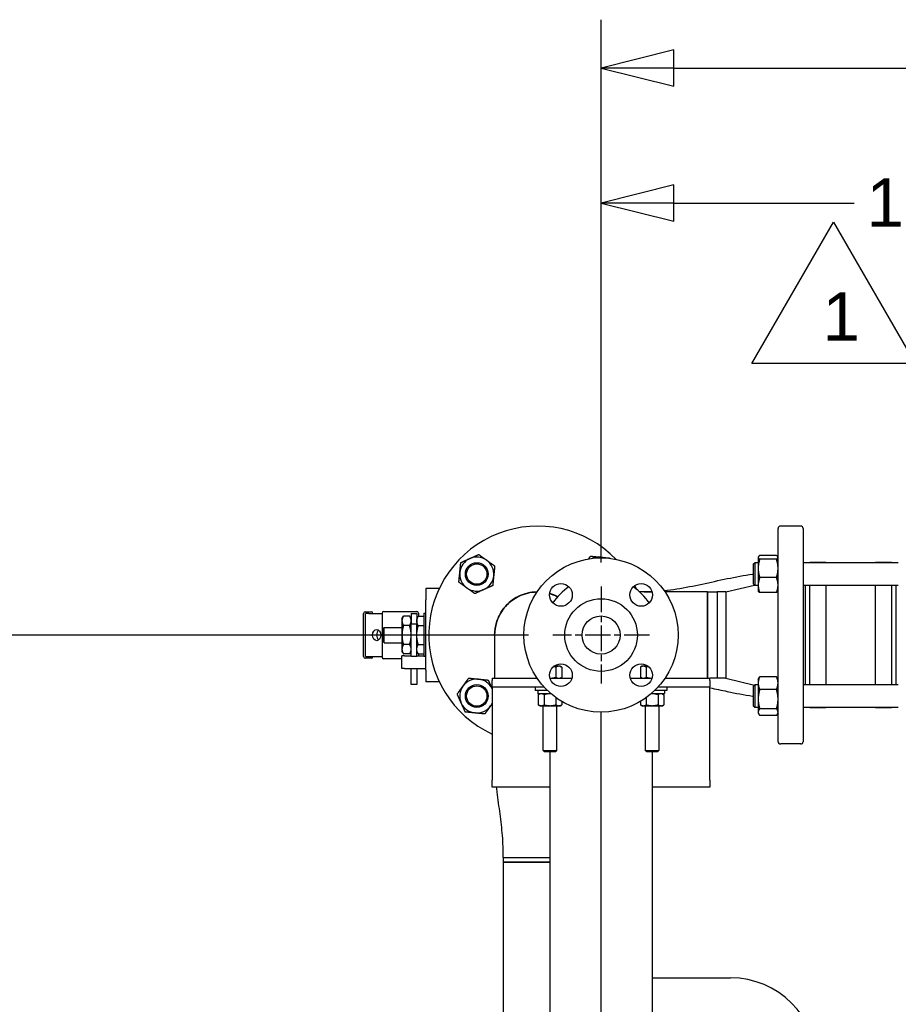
# Paper-space layout 'SHEET_3' of a CAD drawing. Header units: inches. Extents: x 3 to 360, y 8 to 227.
# Tile 11 of 117: x 37 to 61, y 94 to 122. Entities that reach past the tile are written whole.
import ezdxf

# ---------------------------------------------------------------- set-up
doc = ezdxf.new("R2010")
doc.units = ezdxf.units.IN
doc.header["$LTSCALE"] = 10.666667
doc.header["$MEASUREMENT"] = 0
doc.linetypes.add('CHAIN', pattern=[0.7087, 0.4724, -0.0591, 0.1181, -0.0591])
doc.layers.get('0').update_dxf_attribs({"lineweight": 25})
doc.layers.get('DEFPOINTS').update_dxf_attribs({"lineweight": 25})
for name, color, linetype, lineweight in [('Center Mark(ANSI)', 7, 'Continuous', 25), ('DIMEN', 7, 'Continuous', 25), ('TEXT', 7, 'Continuous', 25)]:
    doc.layers.add(name, color=color, linetype=linetype, lineweight=lineweight)
doc.styles.add('Current-ANSI', font='arial.ttf')
doc.styles.get("Standard").update_dxf_attribs({"font": 'arial.ttf'})
doc.dimstyles.new('DEFAULT-ANSI', dxfattribs={"dimscale": 10.666667, "dimtxt": 0.125, "dimasz": 0.1875, "dimexe": 0.125, "dimexo": 0.0625, "dimgap": 0.031496, "dimtad": 0, "dimtih": 1, "dimtoh": 1, "dimrnd": 1e-08, "dimzin": 4, "dimdsep": 46, "dimtxsty": 'Standard', "dimblk": 'Filled-1', "dimcen": 0.09, "dimdle": 0.393701, "dimclrd": 256, "dimclre": 256, "dimclrt": 256, "dimadec": 0, "dimazin": 1, "dimtfac": 1.504, "dimtofl": 0, "dimtmove": 0, "dimatfit": 3, "dimldrblk": 'Filled-1', "dimfxl": 1, "dimtolj": 1, "dimtzin": 4, "dimlwd": 25, "dimlwe": 25, "dimarcsym": 0})

# ---------------------------------------------------------------- blocks, each defined once
blk = doc.blocks.new('Filled-1')
at = {"color": 0}
for p, q in [((0, 0), (-1, 0.25)), ((-1, 0.25), (-1, -0.25)), ((-1, 0), (0, 0)), ((-1, -0.25), (0, 0))]:
    blk.add_line(p, q, dxfattribs=at)
at = {"color": 0, "flags": 128}
blk.add_lwpolyline([(-1, -0.25), (0, 0), (-1, 0.25), (-1, -0.25)], dxfattribs=at)
at = {"color": 0}
blk.add_solid([(-1, -0.25), (0, 0), (-1, 0.25), (-1, -0.25)], dxfattribs=at)
blk = doc.blocks.new('*D62')
at = {"layer": 'DEFPOINTS', "color": 0, "linetype": 'Continuous'}
for p in [(70.554, 116.495), (70.554, 106.935), (52.799, 105.933)]:
    blk.add_point(p, dxfattribs=at)
at = {"layer": 'DIMEN', "linetype": 'Continuous', "lineweight": 25}
for p, q in [((52.799, 106.6), (52.799, 117.828)), ((70.554, 107.602), (70.554, 117.828)), ((54.799, 116.495), (59.774, 116.495)), ((68.554, 116.495), (64.819, 116.495))]:
    blk.add_line(p, q, dxfattribs=at)
at = {"layer": 'DIMEN', "linetype": 'Continuous', "lineweight": 25, "xscale": 2, "yscale": 2, "zscale": 2, "rotation": 180}
blk.add_blockref('Filled-1', (52.799, 116.495), dxfattribs=at)
at = {"layer": 'DIMEN', "linetype": 'Continuous', "lineweight": 25, "xscale": 2, "yscale": 2, "zscale": 2}
blk.add_blockref('Filled-1', (70.554, 116.495), dxfattribs=at)
at = {"layer": 'DIMEN', "linetype": 'Continuous', "lineweight": 25, "insert": (60.11, 117.176), "char_height": 1.3333, "attachment_point": 1}
blk.add_mtext('\\A1;17.76', dxfattribs=at)
blk = doc.blocks.new('*D63')
at = {"layer": 'DEFPOINTS', "color": 0, "linetype": 'Continuous'}
for p in [(88.309, 120.211), (52.799, 105.933), (88.309, 105.933)]:
    blk.add_point(p, dxfattribs=at)
at = {"layer": 'DIMEN', "linetype": 'Continuous', "lineweight": 25}
for p, q in [((52.799, 106.6), (52.799, 121.545)), ((88.309, 106.6), (88.309, 121.545)), ((54.799, 120.211), (69.338, 120.211)), ((86.309, 120.211), (74.251, 120.211))]:
    blk.add_line(p, q, dxfattribs=at)
at = {"layer": 'DIMEN', "linetype": 'Continuous', "lineweight": 25, "xscale": 2, "yscale": 2, "zscale": 2, "rotation": 180}
blk.add_blockref('Filled-1', (52.799, 120.211), dxfattribs=at)
at = {"layer": 'DIMEN', "linetype": 'Continuous', "lineweight": 25, "xscale": 2, "yscale": 2, "zscale": 2}
blk.add_blockref('Filled-1', (88.309, 120.211), dxfattribs=at)
at = {"layer": 'DIMEN', "linetype": 'Continuous', "lineweight": 25, "insert": (69.674, 120.893), "char_height": 1.3333, "attachment_point": 1}
blk.add_mtext('\\A1;35.51', dxfattribs=at)
blk = doc.blocks.new('*D80')
at = {"layer": 'DEFPOINTS', "color": 0, "linetype": 'Continuous'}
for p in [(20.231, 104.6), (51.466, 104.6), (24.054, 55.677)]:
    blk.add_point(p, dxfattribs=at)
at = {"layer": 'DIMEN', "linetype": 'Continuous', "lineweight": 25}
for p, q in [((50.799, 104.6), (18.897, 104.6)), ((20.231, 102.6), (20.231, 81.155)), ((20.231, 57.677), (20.231, 79.122)), ((23.388, 55.677), (18.897, 55.677))]:
    blk.add_line(p, q, dxfattribs=at)
at = {"layer": 'DIMEN', "linetype": 'Continuous', "lineweight": 25, "xscale": 2, "yscale": 2, "zscale": 2}
for p, rotation in [((20.231, 104.6), 90), ((20.231, 55.677), 270)]:
    blk.add_blockref('Filled-1', p, dxfattribs=dict(at, rotation=rotation))
at = {"layer": 'DIMEN', "linetype": 'Continuous', "lineweight": 25, "insert": (17.961, 80.819), "char_height": 1.3333, "attachment_point": 1}
blk.add_mtext('\\A1;48.92', dxfattribs=at)
blk = doc.blocks.new('Revision Tag5')
at = {"layer": 'TEXT'}
for p, q in [((5.3391, 10.5069), (5.55, 10.8723)), ((5.55, 10.8723), (5.761, 10.5069)), ((5.761, 10.5069), (5.3391, 10.5069))]:
    blk.add_line(p, q, dxfattribs=at)
at = {"layer": 'TEXT', "insert": (5.5214, 10.566), "char_height": 0.125, "attachment_point": 7, "style": 'Current-ANSI'}
blk.add_mtext('1', dxfattribs=at)

psp = doc.layouts.new('SHEET_3')

# ---------------------------------------------------------------- linework, layer by layer
for p, q in [((57.674, 101.662), (57.674, 107.537)), ((58.299, 107.6), (57.737, 107.6)), ((58.362, 107.537), (58.362, 101.662)), ((57.002, 106.561), (57.034, 106.592)), ((57.002, 105.998), (57.002, 106.561)), ((57.034, 106.592), (57.034, 105.967)), ((57.127, 106.592), (57.034, 106.592)), ((57.127, 106.748), (57.132, 106.756)), ((57.127, 106.748), (57.127, 106.74)), ((57.127, 106.74), (57.127, 106.436)), ((57.632, 106.789), (57.169, 106.789)), ((57.632, 106.691), (57.169, 106.691)), ((57.674, 106.748), (57.67, 106.756)), ((60.987, 106.592), (58.362, 106.592)), ((58.549, 106.592), (58.549, 106.6)), ((58.987, 106.6), (58.549, 106.6)), ((58.987, 106.6), (58.987, 106.592)), ((60.362, 106.592), (60.362, 106.6)), ((60.799, 106.6), (60.362, 106.6)), ((60.799, 106.6), (60.799, 106.592)), ((57.127, 106.436), (57.127, 105.975)), ((57.632, 106.181), (57.169, 106.181)), ((47.976, 105.884), (47.976, 105.57)), ((48.343, 105.884), (47.976, 105.884)), ((54.206, 105.787), (53.862, 105.787)), ((53.984, 105.787), (54.179, 105.79)), ((54.179, 105.79), (54.179, 105.787)), ((54.179, 105.79), (54.179, 105.787)), ((55.729, 105.787), (54.562, 105.787)), ((55.729, 105.787), (55.995, 105.79)), ((55.995, 105.79), (55.995, 103.41)), ((56.237, 105.79), (55.995, 105.79)), ((55.995, 105.79), (55.995, 103.41)), ((56.237, 105.79), (57.024, 105.977)), ((56.237, 105.79), (56.237, 103.41)), ((57.002, 105.998), (57.034, 105.967)), ((57.127, 105.967), (57.034, 105.967)), ((57.127, 105.975), (57.127, 105.811)), ((57.127, 105.811), (57.132, 105.803)), ((57.632, 105.769), (57.169, 105.769)), ((57.674, 105.811), (57.67, 105.803)), ((60.987, 105.967), (58.362, 105.967)), ((58.424, 105.967), (58.424, 103.233)), ((58.549, 103.233), (58.549, 105.967)), ((58.987, 105.967), (58.987, 103.233)), ((60.362, 103.233), (60.362, 105.967)), ((60.799, 105.967), (60.799, 103.233)), ((60.924, 103.233), (60.924, 105.967)), ((47.976, 103.63), (47.976, 105.57)), ((46.307, 105.241), (46.463, 105.241)), ((46.765, 105.206), (46.765, 103.994)), ((46.81, 105.251), (47.525, 105.251)), ((47.525, 105.251), (47.721, 105.251)), ((47.766, 105.206), (47.766, 105.12)), ((47.916, 105.2), (47.916, 104.007)), ((47.916, 105.2), (47.976, 105.2)), ((46.257, 104.009), (46.257, 105.191)), ((46.402, 105.191), (46.307, 105.191)), ((46.307, 104.009), (46.307, 105.191)), ((46.402, 105.191), (46.765, 105.191)), ((47.315, 105.05), (47.355, 105.12)), ((47.315, 105.05), (47.315, 104.99)), ((47.315, 104.99), (47.315, 104.6)), ((47.527, 105.12), (47.355, 105.12)), ((47.568, 105.05), (47.527, 105.12)), ((47.568, 105.191), (47.568, 104.899)), ((47.568, 105.191), (47.724, 105.191)), ((47.724, 105.191), (47.724, 104.899)), ((47.724, 105.05), (47.764, 105.12)), ((47.764, 105.12), (47.916, 105.12)), ((46.796, 104.781), (46.796, 104.419)), ((46.826, 104.811), (47.315, 104.811)), ((46.826, 104.389), (46.826, 104.811)), ((47.527, 104.86), (47.355, 104.86)), ((47.568, 104.014), (47.568, 104.899)), ((47.724, 104.899), (47.568, 104.899)), ((47.724, 104.014), (47.724, 104.899)), ((47.764, 104.86), (47.916, 104.86)), ((46.826, 104.389), (47.315, 104.389)), ((47.315, 104.6), (47.315, 104.21)), ((49.867, 104.599), (49.867, 103.412)), ((47.315, 104.21), (47.315, 104.15)), ((47.315, 104.15), (47.355, 104.08)), ((47.527, 104.34), (47.355, 104.34)), ((47.568, 104.15), (47.527, 104.08)), ((47.724, 104.15), (47.764, 104.08)), ((47.764, 104.34), (47.916, 104.34)), ((46.307, 104.009), (46.402, 104.009)), ((46.463, 103.959), (46.307, 103.959)), ((46.402, 104.009), (46.765, 104.009)), ((47.315, 103.949), (46.81, 103.949)), ((47.385, 104.028), (47.315, 104.028)), ((47.315, 103.678), (47.315, 104.028)), ((47.527, 104.08), (47.355, 104.08)), ((47.385, 104.029), (47.385, 104.028)), ((47.385, 104.029), (47.568, 104.029)), ((47.568, 104.014), (47.724, 104.014)), ((47.724, 104.029), (47.916, 104.029)), ((47.764, 104.08), (47.916, 104.08)), ((47.766, 104.08), (47.766, 104.029)), ((47.976, 104.007), (47.916, 104.007)), ((47.385, 103.678), (47.315, 103.678)), ((47.385, 103.678), (47.385, 103.677)), ((47.385, 103.677), (47.976, 103.677)), ((47.568, 103.235), (47.568, 103.677)), ((47.724, 103.677), (47.724, 103.235)), ((47.976, 103.63), (47.976, 103.316)), ((51.637, 103.741), (51.501, 103.741)), ((51.555, 103.715), (51.555, 103.438)), ((51.581, 103.741), (51.581, 103.786)), ((51.674, 103.741), (51.637, 103.741)), ((51.674, 103.741), (51.718, 103.715)), ((51.718, 103.715), (51.718, 103.438)), ((53.924, 103.741), (53.881, 103.715)), ((53.881, 103.715), (53.881, 103.438)), ((53.962, 103.741), (53.924, 103.741)), ((54.098, 103.741), (53.962, 103.741)), ((54.018, 103.786), (54.018, 103.741)), ((54.043, 103.715), (54.043, 103.438)), ((48.343, 103.316), (47.976, 103.316)), ((49.799, 103.412), (49.799, 103.352)), ((49.799, 103.412), (51.037, 103.412)), ((49.799, 103.162), (49.799, 103.352)), ((51.393, 103.412), (51.996, 103.412)), ((51.674, 103.412), (51.718, 103.438)), ((53.603, 103.412), (54.206, 103.412)), ((53.924, 103.412), (53.881, 103.438)), ((54.562, 103.412), (55.799, 103.412)), ((55.799, 103.352), (55.799, 103.412)), ((55.995, 103.41), (55.799, 103.412)), ((55.799, 103.352), (55.799, 103.162)), ((56.237, 103.41), (55.995, 103.41)), ((56.237, 103.41), (57.024, 103.223)), ((57.127, 103.389), (57.144, 103.418)), ((57.127, 103.389), (57.127, 103.277)), ((57.632, 103.453), (57.169, 103.453)), ((57.674, 103.389), (57.658, 103.418)), ((47.724, 103.235), (47.568, 103.235)), ((51.234, 103.162), (49.799, 103.162)), ((49.799, 103.162), (49.799, 102.912)), ((50.987, 103.162), (50.987, 103.077)), ((51.317, 103.077), (50.987, 103.077)), ((51.053, 103.066), (51.053, 102.995)), ((54.612, 103.077), (54.282, 103.077)), ((55.799, 103.162), (54.364, 103.162)), ((54.544, 103.066), (54.544, 102.995)), ((54.612, 103.162), (54.612, 103.077)), ((55.799, 102.912), (55.799, 103.162)), ((57.002, 103.202), (57.034, 103.233)), ((57.002, 102.639), (57.002, 103.202)), ((57.034, 103.233), (57.034, 102.608)), ((57.127, 103.233), (57.034, 103.233)), ((57.127, 103.277), (57.127, 102.835)), ((57.632, 103.102), (57.169, 103.102)), ((60.987, 103.233), (58.362, 103.233)), ((49.799, 102.912), (49.799, 100.602)), ((51.42, 102.983), (51.065, 102.983)), ((51.112, 102.983), (51.068, 102.958)), ((51.068, 102.958), (51.068, 102.68)), ((51.231, 102.958), (51.231, 102.68)), ((51.555, 102.877), (51.555, 102.68)), ((51.718, 102.771), (51.718, 102.68)), ((53.881, 102.771), (53.881, 102.68)), ((54.043, 102.877), (54.043, 102.68)), ((54.532, 102.983), (54.179, 102.983)), ((54.368, 102.958), (54.368, 102.68)), ((54.487, 102.983), (54.53, 102.958)), ((54.53, 102.958), (54.53, 102.68)), ((55.799, 100.602), (55.799, 102.912)), ((57.127, 102.835), (57.127, 102.479)), ((51.112, 102.655), (51.068, 102.68)), ((51.112, 102.655), (51.149, 102.655)), ((51.149, 102.655), (51.393, 102.655)), ((51.206, 101.419), (51.206, 102.655)), ((51.393, 102.655), (51.637, 102.655)), ((51.581, 101.419), (51.581, 102.655)), ((51.637, 102.655), (51.674, 102.655)), ((51.674, 102.655), (51.718, 102.68)), ((53.924, 102.655), (53.881, 102.68)), ((53.924, 102.655), (53.962, 102.655)), ((53.962, 102.655), (54.206, 102.655)), ((54.018, 102.655), (54.018, 101.419)), ((54.206, 102.655), (54.449, 102.655)), ((54.393, 102.655), (54.393, 101.419)), ((54.449, 102.655), (54.487, 102.655)), ((54.487, 102.655), (54.53, 102.68)), ((57.002, 102.639), (57.034, 102.608)), ((57.127, 102.608), (57.034, 102.608)), ((57.632, 102.569), (57.169, 102.569)), ((60.987, 102.608), (58.362, 102.608)), ((58.549, 102.6), (58.549, 102.608)), ((58.987, 102.6), (58.549, 102.6)), ((58.987, 102.608), (58.987, 102.6)), ((60.362, 102.6), (60.362, 102.608)), ((60.799, 102.6), (60.362, 102.6)), ((60.799, 102.608), (60.799, 102.6)), ((52.799, 68.097), (52.799, 102.475)), ((57.127, 102.479), (57.127, 102.452)), ((57.127, 102.452), (57.144, 102.423)), ((57.632, 102.388), (57.169, 102.388)), ((57.674, 102.452), (57.658, 102.423)), ((51.206, 101.419), (51.581, 101.419)), ((51.243, 101.381), (51.206, 101.419)), ((51.543, 101.381), (51.581, 101.419)), ((54.018, 101.419), (54.393, 101.419)), ((54.056, 101.381), (54.018, 101.419)), ((54.356, 101.381), (54.393, 101.419)), ((58.299, 101.6), (57.737, 101.6)), ((51.543, 101.381), (51.243, 101.381)), ((51.385, 101.381), (51.385, 68.097)), ((54.356, 101.381), (54.056, 101.381)), ((54.213, 68.097), (54.213, 101.381)), ((49.799, 100.412), (49.799, 100.602)), ((55.799, 100.602), (55.799, 100.412)), ((51.385, 100.412), (49.799, 100.412)), ((55.799, 100.412), (54.213, 100.412)), ((50.104, 98.475), (51.385, 98.475)), ((50.104, 98.475), (51.385, 98.475)), ((50.104, 98.475), (50.104, 98.35)), ((50.104, 98.35), (51.385, 98.35)), ((50.104, 98.35), (50.104, 90.785)), ((51.054, 98.35), (50.104, 98.35)), ((51.385, 98.35), (51.054, 98.35)), ((54.213, 95.16), (56.365, 95.16))]:
    psp.add_line(p, q)
for centre, radius in [((49.375, 106.279), 0.313), ((49.375, 106.279), 0.281), ((52.799, 104.6), 2.125), ((51.694, 105.705), 0.312), ((53.904, 105.705), 0.312), ((52.799, 104.6), 1), ((52.799, 104.6), 0.525), ((52.799, 104.6), 0.525), ((51.694, 103.495), 0.312), ((53.904, 103.495), 0.312), ((49.375, 102.921), 0.313), ((49.375, 102.921), 0.281)]:
    psp.add_circle(centre, radius)
for centre, radius, start, end in [((51.054, 104.6), 3, 44.0164, 245.2706), ((57.737, 107.537), 0.0625, 90, 180), ((58.299, 107.537), 0.0625, 0, 90), ((49.375, 106.279), 0.469, 114.245, 174.245), ((49.375, 106.279), 0.469, 54.245, 114.245), ((49.375, 106.279), 0.469, 354.245, 54.245), ((52.734, 106.279), 0.469, 84.245, 113.2059), ((52.734, 106.279), 0.469, 71.2694, 84.245), ((49.375, 106.279), 0.469, 174.245, 234.245), ((49.375, 106.279), 0.469, 294.245, 354.245), ((49.375, 106.279), 0.469, 234.245, 294.245), ((51.054, 104.6), 1.19, 90.7519, 183.7146), ((51.054, 104.6), 1.19, 90.7519, 183.7146), ((51.054, 104.6), 1.19, 62.4471, 73.8991), ((51.054, 104.6), 1.19, 62.4471, 73.8991), ((52.799, 104.6), 1.594, 123.6923, 146.3077), ((52.799, 104.6), 1.594, 33.6923, 56.3077), ((51.054, 104.6), 3, 24.7927, 27.0085), ((46.307, 105.191), 0.05, 90, 180), ((46.463, 105.191), 0.05, 0, 90), ((46.81, 105.206), 0.045, 90, 180), ((47.721, 105.206), 0.045, 0, 90), ((46.307, 104.009), 0.05, 180, 270), ((46.463, 104.009), 0.05, 270, 0), ((46.81, 103.994), 0.045, 180, 270), ((49.375, 102.921), 0.469, 84.245, 144.245), ((49.375, 102.921), 0.469, 25.1307, 84.245), ((49.375, 102.921), 0.469, 144.245, 204.245), ((51.065, 103.066), 0.0118, 90, 180), ((51.065, 102.995), 0.0118, 180, 270), ((49.375, 102.921), 0.469, 204.245, 264.245), ((49.375, 102.921), 0.469, 264.245, 324.245), ((49.375, 102.921), 0.469, 324.245, 334.8693), ((57.737, 101.662), 0.0625, 180, 270), ((58.299, 101.662), 0.0625, 270, 0), ((56.365, 92.785), 2.375, 0, 90)]:
    psp.add_arc(centre, radius, start, end)
psp.add_ellipse((46.619, 104.6), major_axis=(0, 0.156), ratio=0.718279)
psp.add_ellipse((46.727, 104.6), major_axis=(0, -0.156), ratio=0.718279, start_param=3.646294, end_param=5.778484)
for points, weights in [([(48.909, 106.326), (48.921, 106.451), (48.936, 106.596)], [1, 1.0930923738, 1.10906450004]), ([(48.936, 106.596), (49.068, 106.655), (49.182, 106.707)], [1.10906450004, 1.0930923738, 1]), ([(49.182, 106.707), (49.297, 106.758), (49.429, 106.818)], [1, 1.0930923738, 1.10906450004]), ([(49.429, 106.818), (49.547, 106.733), (49.649, 106.66)], [1.10906450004, 1.0930923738, 1]), ([(49.649, 106.66), (49.751, 106.586), (49.868, 106.502)], [1, 1.0930923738, 1.10906450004]), ([(52.457, 106.697), (52.483, 106.734), (52.511, 106.773)], [1.0895382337, 1.10368140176, 1.10906450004]), ([(52.511, 106.773), (52.656, 106.758), (52.781, 106.746)], [1.10906450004, 1.0930923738, 1]), ([(52.781, 106.746), (52.906, 106.733), (53.05, 106.719)], [1, 1.0930923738, 1.10906450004]), ([(53.05, 106.719), (53.052, 106.714), (53.054, 106.71)], [1.10906450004, 1.10851420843, 1.10787237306]), ([(57.169, 106.789), (57.127, 106.763), (57.127, 106.74)], [1.10906450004, 1.0930923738, 1]), ([(57.127, 106.74), (57.127, 106.717), (57.169, 106.691)], [1, 1.0930923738, 1.10906450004]), ([(57.169, 106.691), (57.127, 106.554), (57.127, 106.436)], [1.10906450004, 1.0930923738, 1]), ([(57.674, 106.74), (57.674, 106.763), (57.632, 106.789)], [1, 1.0930923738, 1.10906450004]), ([(57.632, 106.691), (57.674, 106.717), (57.674, 106.74)], [1.10906450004, 1.0930923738, 1]), ([(57.674, 106.436), (57.674, 106.554), (57.632, 106.691)], [1, 1.0930923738, 1.10906450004]), ([(48.881, 106.057), (48.896, 106.201), (48.909, 106.326)], [1.10906450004, 1.0930923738, 1]), ([(49.868, 106.502), (49.854, 106.357), (49.841, 106.232)], [1.10906450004, 1.0930923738, 1]), ([(57.127, 106.436), (57.127, 106.318), (57.169, 106.181)], [1, 1.0930923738, 1.10906450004]), ([(57.632, 106.181), (57.674, 106.318), (57.674, 106.436)], [1.10906450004, 1.0930923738, 1]), ([(49.101, 105.899), (48.999, 105.972), (48.881, 106.057)], [1, 1.0930923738, 1.10906450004]), ([(49.841, 106.232), (49.829, 106.107), (49.814, 105.963)], [1, 1.0930923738, 1.10906450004]), ([(57.169, 106.181), (57.127, 106.071), (57.127, 105.975)], [1.10906450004, 1.0930923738, 1]), ([(57.674, 105.975), (57.674, 106.071), (57.632, 106.181)], [1, 1.0930923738, 1.10906450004]), ([(49.321, 105.741), (49.203, 105.826), (49.101, 105.899)], [1.10906450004, 1.0930923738, 1]), ([(49.567, 105.852), (49.453, 105.8), (49.321, 105.741)], [1, 1.0930923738, 1.10906450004]), ([(49.814, 105.963), (49.682, 105.903), (49.567, 105.852)], [1.10906450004, 1.0930923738, 1]), ([(57.127, 105.975), (57.127, 105.88), (57.169, 105.769)], [1, 1.0930923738, 1.10906450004]), ([(57.169, 105.769), (57.141, 105.787), (57.132, 105.803)], [1.10906450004, 1.09823644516, 1.0519642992]), ([(57.632, 105.769), (57.674, 105.88), (57.674, 105.975)], [1.10906450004, 1.0930923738, 1]), ([(57.67, 105.803), (57.661, 105.787), (57.632, 105.769)], [1.05196429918, 1.09823644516, 1.10906450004]), ([(47.355, 105.12), (47.315, 105.05), (47.315, 104.99)], [1.44984685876, 1.56199290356, 1.56199290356]), ([(47.315, 104.99), (47.315, 104.929), (47.355, 104.86)], [1.56199290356, 1.56199290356, 1.44984685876]), ([(47.568, 104.99), (47.568, 105.05), (47.527, 105.12)], [1.56199290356, 1.56199290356, 1.44984685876]), ([(47.527, 104.86), (47.568, 104.929), (47.568, 104.99)], [1.44984685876, 1.56199290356, 1.56199290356]), ([(47.724, 104.99), (47.724, 105.05), (47.764, 105.12)], [1.56199290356, 1.56199290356, 1.44984685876]), ([(47.764, 104.86), (47.724, 104.929), (47.724, 104.99)], [1.44984685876, 1.56199290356, 1.56199290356]), ([(47.355, 104.86), (47.315, 104.721), (47.315, 104.6)], [1.44984685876, 1.56199290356, 1.56199290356]), ([(47.568, 104.6), (47.568, 104.721), (47.527, 104.86)], [1.56199290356, 1.56199290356, 1.44984685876]), ([(47.724, 104.6), (47.724, 104.721), (47.764, 104.86)], [1.56199290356, 1.56199290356, 1.44984685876]), ([(47.315, 104.6), (47.315, 104.479), (47.355, 104.34)], [1.56199290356, 1.56199290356, 1.44984685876]), ([(47.527, 104.34), (47.568, 104.479), (47.568, 104.6)], [1.44984685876, 1.56199290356, 1.56199290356]), ([(47.764, 104.34), (47.724, 104.479), (47.724, 104.6)], [1.44984685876, 1.56199290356, 1.56199290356]), ([(47.355, 104.34), (47.315, 104.271), (47.315, 104.21)], [1.44984685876, 1.56199290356, 1.56199290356]), ([(47.315, 104.21), (47.315, 104.15), (47.355, 104.08)], [1.56199290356, 1.56199290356, 1.44984685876]), ([(47.568, 104.21), (47.568, 104.271), (47.527, 104.34)], [1.56199290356, 1.56199290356, 1.44984685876]), ([(47.527, 104.08), (47.568, 104.15), (47.568, 104.21)], [1.44984685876, 1.56199290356, 1.56199290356]), ([(47.724, 104.21), (47.724, 104.271), (47.764, 104.34)], [1.56199290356, 1.56199290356, 1.44984685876]), ([(47.764, 104.08), (47.724, 104.15), (47.724, 104.21)], [1.44984685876, 1.56199290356, 1.56199290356]), ([(51.555, 103.715), (51.521, 103.725), (51.49, 103.731)], [1.10906450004, 1.10271858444, 1.08419871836]), ([(51.637, 103.741), (51.599, 103.741), (51.555, 103.715)], [1, 1.0930923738, 1.10906450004]), ([(51.718, 103.715), (51.674, 103.741), (51.637, 103.741)], [1.10906450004, 1.0930923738, 1]), ([(53.962, 103.741), (53.924, 103.741), (53.881, 103.715)], [1, 1.0930923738, 1.10906450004]), ([(54.043, 103.715), (54, 103.741), (53.962, 103.741)], [1.10906450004, 1.0930923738, 1]), ([(54.109, 103.731), (54.077, 103.725), (54.043, 103.715)], [1.08419871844, 1.10271858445, 1.10906450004]), ([(48.994, 103.194), (49.068, 103.296), (49.153, 103.414)], [1, 1.0930923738, 1.10906450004]), ([(49.153, 103.414), (49.297, 103.4), (49.422, 103.387)], [1.10906450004, 1.0930923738, 1]), ([(49.422, 103.387), (49.547, 103.374), (49.691, 103.36)], [1, 1.0930923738, 1.10906450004]), ([(49.691, 103.36), (49.749, 103.231), (49.799, 103.12)], [1.10906450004, 1.09352213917, 1.00495387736]), ([(51.393, 103.412), (51.468, 103.412), (51.555, 103.438)], [1.00002511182, 1.09309452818, 1.10906450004]), ([(51.555, 103.438), (51.599, 103.412), (51.637, 103.412)], [1.10906450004, 1.0930923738, 1]), ([(51.637, 103.412), (51.674, 103.412), (51.718, 103.438)], [1, 1.0930923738, 1.10906450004]), ([(53.881, 103.438), (53.924, 103.412), (53.962, 103.412)], [1.10906450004, 1.0930923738, 1]), ([(53.962, 103.412), (54, 103.412), (54.043, 103.438)], [1, 1.0930923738, 1.10906450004]), ([(54.043, 103.438), (54.13, 103.412), (54.206, 103.412)], [1.10906450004, 1.09309452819, 1.000025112]), ([(57.169, 103.453), (57.127, 103.359), (57.127, 103.277)], [1.10906450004, 1.0930923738, 1]), ([(57.144, 103.418), (57.154, 103.435), (57.169, 103.453)], [1.08594679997, 1.10302287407, 1.10906450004]), ([(57.632, 103.453), (57.648, 103.435), (57.658, 103.418)], [1.10906450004, 1.10302287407, 1.08594679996]), ([(57.674, 103.277), (57.674, 103.359), (57.632, 103.453)], [1, 1.0930923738, 1.10906450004]), ([(48.836, 102.975), (48.921, 103.093), (48.994, 103.194)], [1.10906450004, 1.0930923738, 1]), ([(57.127, 103.277), (57.127, 103.196), (57.169, 103.102)], [1, 1.0930923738, 1.10906450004]), ([(57.169, 103.102), (57.127, 102.959), (57.127, 102.835)], [1.10906450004, 1.0930923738, 1]), ([(57.632, 103.102), (57.674, 103.196), (57.674, 103.277)], [1.10906450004, 1.0930923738, 1]), ([(57.674, 102.835), (57.674, 102.959), (57.632, 103.102)], [1, 1.0930923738, 1.10906450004]), ([(48.947, 102.728), (48.896, 102.843), (48.836, 102.975)], [1, 1.0930923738, 1.10906450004]), ([(51.149, 102.983), (51.112, 102.983), (51.068, 102.958)], [1, 1.0930923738, 1.10906450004]), ([(51.231, 102.958), (51.187, 102.983), (51.149, 102.983)], [1.10906450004, 1.0930923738, 1]), ([(51.393, 102.983), (51.318, 102.983), (51.231, 102.958)], [1, 1.0930923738, 1.10906450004]), ([(51.421, 102.983), (51.407, 102.983), (51.393, 102.983)], [1.02963416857, 1.01594888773, 1]), ([(54.206, 102.983), (54.192, 102.983), (54.178, 102.983)], [1, 1.01594888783, 1.02963416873]), ([(54.368, 102.958), (54.281, 102.983), (54.206, 102.983)], [1.10906450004, 1.0930923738, 1]), ([(54.449, 102.983), (54.411, 102.983), (54.368, 102.958)], [1, 1.0930923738, 1.10906450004]), ([(54.53, 102.958), (54.487, 102.983), (54.449, 102.983)], [1.10906450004, 1.0930923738, 1]), ([(57.127, 102.835), (57.127, 102.712), (57.169, 102.569)], [1, 1.0930923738, 1.10906450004]), ([(57.632, 102.569), (57.674, 102.712), (57.674, 102.835)], [1.10906450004, 1.0930923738, 1]), ([(49.059, 102.481), (48.999, 102.614), (48.947, 102.728)], [1.10906450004, 1.0930923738, 1]), ([(49.755, 102.647), (49.682, 102.545), (49.597, 102.427)], [1, 1.0930923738, 1.10906450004]), ([(49.799, 102.708), (49.777, 102.677), (49.755, 102.647)], [1.04600420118, 1.0260129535, 1]), ([(51.068, 102.68), (51.112, 102.655), (51.149, 102.655)], [1.10906450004, 1.0930923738, 1]), ([(51.149, 102.655), (51.187, 102.655), (51.231, 102.68)], [1, 1.0930923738, 1.10906450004]), ([(51.231, 102.68), (51.318, 102.655), (51.393, 102.655)], [1.10906450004, 1.0930923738, 1]), ([(51.393, 102.655), (51.468, 102.655), (51.555, 102.68)], [1, 1.0930923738, 1.10906450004]), ([(51.555, 102.68), (51.599, 102.655), (51.637, 102.655)], [1.10906450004, 1.0930923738, 1]), ([(51.637, 102.655), (51.674, 102.655), (51.718, 102.68)], [1, 1.0930923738, 1.10906450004]), ([(53.881, 102.68), (53.924, 102.655), (53.962, 102.655)], [1.10906450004, 1.0930923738, 1]), ([(53.962, 102.655), (54, 102.655), (54.043, 102.68)], [1, 1.0930923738, 1.10906450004]), ([(54.043, 102.68), (54.13, 102.655), (54.206, 102.655)], [1.10906450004, 1.0930923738, 1]), ([(54.206, 102.655), (54.281, 102.655), (54.368, 102.68)], [1, 1.0930923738, 1.10906450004]), ([(54.368, 102.68), (54.411, 102.655), (54.449, 102.655)], [1.10906450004, 1.0930923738, 1]), ([(54.449, 102.655), (54.487, 102.655), (54.53, 102.68)], [1, 1.0930923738, 1.10906450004]), ([(57.169, 102.569), (57.127, 102.521), (57.127, 102.479)], [1.10906450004, 1.0930923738, 1]), ([(57.674, 102.479), (57.674, 102.521), (57.632, 102.569)], [1, 1.0930923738, 1.10906450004]), ([(49.328, 102.454), (49.203, 102.467), (49.059, 102.481)], [1, 1.0930923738, 1.10906450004]), ([(49.597, 102.427), (49.453, 102.442), (49.328, 102.454)], [1.10906450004, 1.0930923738, 1]), ([(57.127, 102.479), (57.127, 102.437), (57.169, 102.388)], [1, 1.0930923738, 1.10906450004]), ([(57.632, 102.388), (57.674, 102.437), (57.674, 102.479)], [1.10906450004, 1.0930923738, 1])]:
    psp.add_rational_spline(points, weights, degree=2)
for points, knots in [([(54.537, 105.823), (54.653, 105.836), (54.768, 105.852), (55.117, 105.908), (55.349, 105.954), (55.812, 106.053), (56.044, 106.105), (56.508, 106.201), (56.74, 106.245), (56.983, 106.28), (56.993, 106.282), (57.002, 106.283)], [0.913092, 0.913092, 0.913092, 0.913092, 1.801926, 1.801926, 3.603852, 3.603852, 5.405778, 5.405778, 7.207704, 7.207704, 7.281244, 7.281244, 7.281244, 7.281244]), ([(49.867, 104.599), (49.867, 104.718), (49.885, 104.836), (49.969, 105.11), (50.053, 105.26), (50.271, 105.506), (50.401, 105.604), (50.695, 105.743), (50.861, 105.783), (51.03, 105.787), (51.033, 105.787), (51.037, 105.787)], [-8.704808, -8.704808, -8.704808, -8.704808, -7.875496, -7.875496, -6.6975, -6.6975, -5.579306, -5.579306, -4.415028, -4.415028, -4.39277, -4.39277, -4.39277, -4.39277]), ([(51.037, 105.787), (51.033, 105.787), (51.03, 105.787), (50.861, 105.783), (50.695, 105.743), (50.401, 105.604), (50.271, 105.506), (50.053, 105.26), (49.969, 105.11), (49.885, 104.836), (49.867, 104.718), (49.867, 104.599)], [4.39277, 4.39277, 4.39277, 4.39277, 4.415028, 4.415028, 5.579306, 5.579306, 6.6975, 6.6975, 7.875496, 7.875496, 8.704808, 8.704808, 8.704808, 8.704808]), ([(51.384, 105.74), (51.442, 105.723), (51.498, 105.702), (51.569, 105.669), (51.586, 105.661), (51.603, 105.653)], [-3.5718517, -3.5718517, -3.5718517, -3.5718517, -3.1513709, -3.1513709, -3.0211932, -3.0211932, -3.0211932, -3.0211932]), ([(51.603, 105.653), (51.586, 105.661), (51.569, 105.669), (51.498, 105.702), (51.442, 105.723), (51.384, 105.74)], [3.0211932, 3.0211932, 3.0211932, 3.0211932, 3.1513709, 3.1513709, 3.5718517, 3.5718517, 3.5718517, 3.5718517]), ([(55.729, 105.787), (55.729, 105.787), (55.729, 105.777), (55.73, 105.718), (55.73, 105.643), (55.731, 105.426), (55.732, 105.281), (55.732, 104.961), (55.732, 104.787), (55.732, 104.434), (55.732, 104.254), (55.732, 103.948), (55.731, 103.818), (55.731, 103.6), (55.73, 103.516), (55.73, 103.431), (55.729, 103.413), (55.729, 103.412), (55.729, 103.412), (55.729, 103.412), (55.729, 103.412)], [-17.412411, -17.412411, -17.412411, -17.412411, -16.781893, -16.781893, -15.58237, -15.58237, -14.308725, -14.308725, -13.088886, -13.088886, -11.834384, -11.834384, -10.717603, -10.717603, -9.538954, -9.538954, -8.707225, -8.707225, -8.707225, -8.704808, -8.704808, -8.704808, -8.704808]), ([(55.729, 103.412), (55.729, 103.412), (55.729, 103.412), (55.729, 103.412), (55.729, 103.413), (55.73, 103.431), (55.73, 103.516), (55.731, 103.6), (55.731, 103.818), (55.732, 103.948), (55.732, 104.254), (55.732, 104.434), (55.732, 104.787), (55.732, 104.961), (55.732, 105.281), (55.731, 105.426), (55.73, 105.643), (55.73, 105.718), (55.729, 105.777), (55.729, 105.788), (55.729, 105.787)], [8.704808, 8.704808, 8.704808, 8.704808, 8.707225, 8.707225, 8.707225, 9.538954, 9.538954, 10.717603, 10.717603, 11.834384, 11.834384, 13.088886, 13.088886, 14.308725, 14.308725, 15.58237, 15.58237, 16.781893, 16.781893, 17.41445, 17.41445, 17.41445, 17.41445]), ([(54.544, 103.066), (54.544, 103.067), (54.543, 103.069), (54.542, 103.072), (54.541, 103.073), (54.539, 103.075), (54.538, 103.076), (54.535, 103.077), (54.533, 103.077), (54.532, 103.077)], [0.17731235, 0.17731235, 0.17731235, 0.17731235, 0.1883427, 0.1883427, 0.19940358, 0.19940358, 0.21050289, 0.21050289, 0.22163648, 0.22163648, 0.22163648, 0.22163648]), ([(55.799, 103.149), (55.958, 103.115), (56.117, 103.08), (56.508, 102.999), (56.74, 102.955), (56.983, 102.92), (56.993, 102.918), (57.002, 102.917)], [4.170664, 4.170664, 4.170664, 4.170664, 5.405778, 5.405778, 7.207704, 7.207704, 7.281244, 7.281244, 7.281244, 7.281244]), ([(54.532, 102.983), (54.533, 102.983), (54.535, 102.984), (54.538, 102.985), (54.539, 102.986), (54.541, 102.988), (54.542, 102.989), (54.543, 102.992), (54.544, 102.994), (54.544, 102.995)], [0.13298822, 0.13298822, 0.13298822, 0.13298822, 0.14412181, 0.14412181, 0.15522112, 0.15522112, 0.166282, 0.166282, 0.17731235, 0.17731235, 0.17731235, 0.17731235]), ([(50.104, 98.475), (50.104, 98.676), (50.099, 98.876), (50.067, 99.276), (50.043, 99.476), (49.991, 99.875), (49.962, 100.074), (49.931, 100.32), (49.926, 100.366), (49.92, 100.412)], [0, 0, 0, 0, 1.529983, 1.529983, 3.059965, 3.059965, 4.589948, 4.589948, 4.944641, 4.944641, 4.944641, 4.944641])]:
    psp.add_open_spline(points, degree=3, knots=knots)
for points in [[(54.179, 105.79), (54.188, 105.791), (54.196, 105.791), (54.204, 105.792)], [(46.796, 104.781), (46.806, 104.791), (46.816, 104.801), (46.826, 104.811)], [(46.826, 104.389), (46.816, 104.399), (46.806, 104.409), (46.796, 104.419)]]:
    psp.add_open_spline(points, degree=3)
at = {"layer": 'Center Mark(ANSI)', "linetype": 'CHAIN', "ltscale": 0.138781}
for p, q in [((52.799, 105.933), (52.799, 103.267)), ((54.133, 104.6), (51.466, 104.6))]:
    psp.add_line(p, q, dxfattribs=at)

# ---------------------------------------------------------------- block references
at = {"layer": 'TEXT', "xscale": 10.66666666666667, "yscale": 10.66666666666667, "zscale": 10.66666666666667}
psp.add_blockref('Revision Tag5', (0, 0), dxfattribs=at)

# ---------------------------------------------------------------- dimensions: what is measured, and where the dimension line sits
at = {"layer": 'DIMEN', "linetype": 'Continuous', "lineweight": 25}
for base, p1, p2, angle, override, picture, middle in [((88.309, 120.211), (52.799, 105.933), (88.309, 105.933), 180, {"dimtih": 0, "dimtoh": 0, "dimdec": 2, "dimtp": 0, "dimtm": 0, "dimtdec": 2, "dimatfit": 1}, '*D63', (71.794, 120.211)), ((70.554276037, 116.494971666), (52.799276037, 105.933271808), (70.554276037, 106.935371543), 180, {"dimtih": 0, "dimtoh": 0, "dimdec": 2, "dimtp": 0, "dimtm": 0, "dimtdec": 2, "dimatfit": 1}, '*D62', (62.296776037, 116.494971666)), ((20.231, 104.6), (24.054, 55.677), (51.466, 104.6), 270, {"dimdec": 2, "dimtp": 0, "dimtm": 0, "dimtdec": 2, "dimatfit": 1}, '*D80', (20.231, 80.139))]:
    dim = psp.add_linear_dim(base=base, p1=p1, p2=p2, angle=angle, dimstyle='DEFAULT-ANSI', override=override, dxfattribs=at)
    dim.commit()
    dim.dimension.update_dxf_attribs({"geometry": picture, "text_midpoint": middle, "dimtype": 160})

doc.saveas('drawing.dxf')
